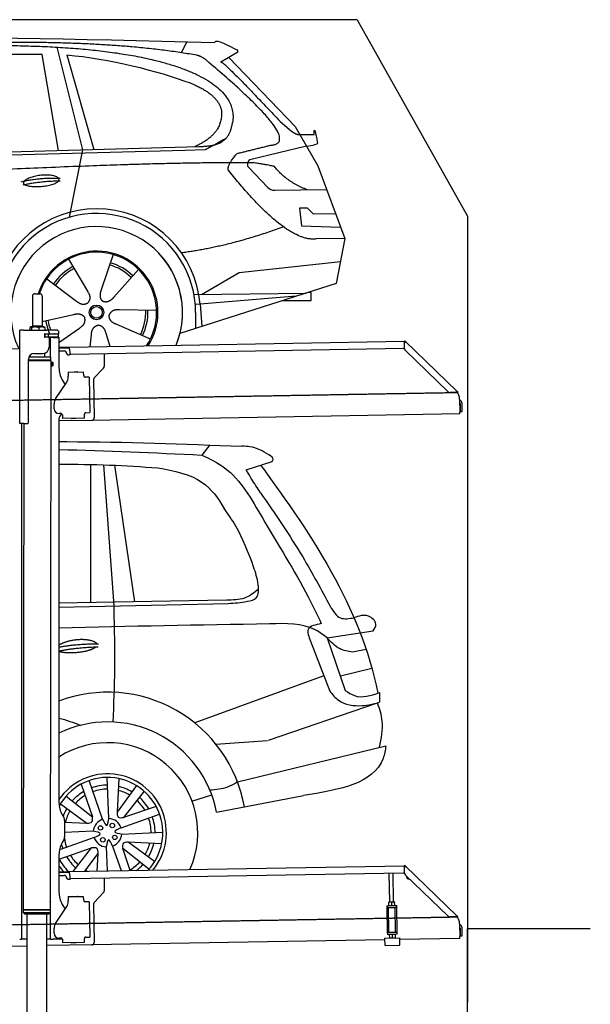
# Model space of a CAD drawing. Header units: millimetres. Extents: x 1067 to 6773, y 5791 to 11816.
# Tile 5 of 5: x 4448 to 6773, y 7808 to 11816. Entities that reach past the tile are written whole.
import ezdxf

# ---------------------------------------------------------------- set-up
doc = ezdxf.new("R2010")
doc.units = ezdxf.units.MM
doc.linetypes.add('GEN3', pattern=[6.25, 5, -1.25])
doc.layers.get('0').update_dxf_attribs({"lineweight": 25})
doc.layers.add('3', color=6, linetype='GEN3', lineweight=25)
doc.layers.add('AM_0', color=7, linetype='Continuous', lineweight=25)
doc.layers.add('Car', color=10, linetype='Continuous')

msp = doc.modelspace()

# ---------------------------------------------------------------- linework, layer by layer
for p, q in [((5822.8, 11815.9), (2672.8, 11815.9)), ((6272.8, 11015.9), (6272.8, 7815.9)), ((4499.6, 10690), (4499.6, 10570)), ((4509.6, 10700), (4529.6, 10700)), ((4539.6, 10690), (4539.6, 10570)), ((4447.6, 10172.5), (4447.6, 10552.5)), ((4463.6, 10552.5), (4447.6, 10552.5)), ((4447.6, 10172.5), (4447.6, 10552.5)), ((4463.6, 10552.5), (4557.6, 10552.5)), ((4489.6, 10562.5), (4489.6, 10552.5)), ((4492.1, 10565), (4491.6, 10564.7)), ((4492.5, 10565), (4492.1, 10565)), ((4510.3, 10565), (4492.5, 10565)), ((4495.4, 10562.5), (4495.4, 10552.5)), ((4499.6, 10570), (4539.6, 10570)), ((4501.6, 10565), (4501.6, 10570)), ((4537.4, 10565), (4510.3, 10565)), ((4525.3, 10562.5), (4525.3, 10552.5)), ((4547.1, 10565), (4537.4, 10565)), ((4537.6, 10565), (4537.6, 10570)), ((4547.1, 10565), (4547.5, 10564.7)), ((4549.5, 10562.5), (4549.5, 10552.5)), ((4597.6, 10552.5), (4557.6, 10552.5)), ((4567.6, 10542.5), (4567.6, 10539.5)), ((4607.6, 10539.5), (4607.6, 10542.5)), ((4548.7, 10524), (4548.6, 10524)), ((4550.6, 10536), (4548.7, 10536)), ((4550.6, 10524), (4548.7, 10524)), ((4549.6, 10526.6), (4549.6, 10533.8)), ((4550.6, 10536), (4551.6, 10536)), ((4550.6, 10536), (4550.6, 10524)), ((4551.6, 10524), (4550.6, 10524)), ((4564.6, 10536), (4551.6, 10536)), ((4552.2, 10524), (4551.6, 10524)), ((4552.2, 10536.5), (4564.6, 10536.5)), ((4564.6, 10524), (4552.2, 10524)), ((4564.6, 10536), (4565.6, 10536)), ((4565.6, 10524), (4564.6, 10524)), ((4567.7, 10536), (4565.6, 10536)), ((4565.6, 10524), (4565.6, 10536)), ((4565.6, 10524), (4567.7, 10524)), ((4567.6, 10521), (4567.6, 10482.5)), ((4603.4, 10536), (4567.7, 10536)), ((4603.4, 10524), (4567.7, 10524)), ((4572.6, 10443.9), (4572.6, 10522.5)), ((4584.6, 10522.5), (4572.6, 10522.5)), ((4584.6, 10522.5), (4606.6, 10522.5)), ((4592.2, 10536.5), (4604.6, 10536.5)), ((4603.4, 10536), (4605.6, 10536)), ((4605.6, 10524), (4603.4, 10524)), ((4605.6, 10524), (4605.6, 10536)), ((4607.6, 10521.5), (4607.6, 10399.5)), ((4651, 10483), (6015.8, 10506.8)), ((6017, 10508.5), (6015.6, 10507.1)), ((6017.4, 10505.4), (6015.6, 10507.1)), ((6016, 10500), (6015.8, 10506.8)), ((6017, 10508.5), (6018.8, 10506.8)), ((6018.9, 10503.9), (6017.4, 10505.4)), ((6018.8, 10506.8), (6020.3, 10505.3)), ((6018.9, 10503.9), (6019.2, 10504.3)), ((6019.2, 10504.3), (6020.3, 10505.3)), ((6020.3, 10505.3), (6229.5, 10303.3)), ((4447.6, 10475.5), (4396.2, 10474.6)), ((4607.6, 10482.3), (4641, 10482.8)), ((4641.1, 10478.8), (4607.6, 10478.3)), ((4607.6, 10467.2), (4628.8, 10467.6)), ((4641, 10482.8), (4651, 10483)), ((4651.1, 10479), (4641.1, 10478.8)), ((4651.2, 10475), (4651, 10483)), ((4651.2, 10475), (4651.5, 10458)), ((6011.4, 10476.8), (4656.6, 10453.1)), ((6016.1, 10475.9), (6015.7, 10498.4)), ((6193, 10301), (6019.2, 10468.9)), ((4483.6, 10175.5), (4483.6, 10432.5)), ((4483.6, 10175.5), (4483.6, 10432.5)), ((4483.6, 10430.8), (4574.5, 10430.6)), ((4483.6, 10429), (4571.5, 10428.9)), ((4571.5, 10428.9), (4483.6, 10429)), ((4574.5, 10427.2), (4483.6, 10427.3)), ((4486.4, 10444), (4574.6, 10443.9)), ((4489.6, 10444), (4489.6, 10448.7)), ((4508.6, 10457.5), (4542.6, 10457.5)), ((4549.6, 10443.9), (4549.6, 10458.5)), ((4571.5, 10428.9), (4574.5, 10430.6)), ((4571.5, 10428.9), (4574.5, 10427.2)), ((4572.6, 10428.3), (4572.6, 10429.5)), ((4574.5, 10430.6), (4574.6, 10443.9)), ((4574.5, 10427.2), (4574.5, 10421.4)), ((4639, 10457.8), (4639, 10456.8)), ((4644.1, 10451.9), (4649.1, 10452)), ((4791.5, 10455.5), (4792.4, 10404.6)), ((4574.5, 10406.4), (4571.8, 8191.9)), ((4574.5, 10421.4), (4581.5, 10421.4)), ((4574.5, 10406.4), (4581.5, 10406.4)), ((4581.5, 10406.4), (4581.5, 10421.4)), ((4582.5, 10420.4), (4581.5, 10421.4)), ((4582.5, 10407.4), (4581.5, 10406.4)), ((4582.5, 10420.4), (4582.5, 10407.4)), ((4645.3, 10380.9), (4708.3, 10382)), ((4669.8, 10381.8), (4683.8, 10382.1)), ((4708.6, 10366), (4708.3, 10382)), ((4789.6, 10397.5), (4751.2, 10357.7)), ((4621, 10349.5), (4632.4, 10329.7)), ((4645.3, 10380.9), (4645.6, 10364.9)), ((4645.7, 10360.7), (4645.6, 10364.9)), ((4708.6, 10366), (4708.6, 10365)), ((4713.7, 10360.1), (4714.7, 10360.1)), ((4730.7, 10360.4), (4714.7, 10360.1)), ((4730.7, 10360.4), (4733.2, 10216.4)), ((4748.4, 10350.5), (4751.1, 10194.7)), ((4593.6, 10272.1), (4639.7, 10340.5)), ((6228.5, 10302.3), (6228.1, 10301.9)), ((6229.6, 10300.4), (6228.1, 10301.9)), ((6229.5, 10303.3), (6228.5, 10302.3)), ((6229.5, 10303.3), (6231, 10301.9)), ((6231, 10301.9), (6232.8, 10300.1)), ((4732.3, 10295.4), (4732.6, 10281.4)), ((6222.7, 10298.5), (6200.2, 10298.1)), ((6231.4, 10298.7), (6229.6, 10300.4)), ((6231.4, 10298.7), (6232.8, 10300.1)), ((6240, 10270), (6240.9, 10218.7)), ((4587.9, 10231.9), (4587.6, 10251.9)), ((6242.3, 10253.2), (6242.9, 10220.8)), ((6250.9, 10221), (6250.3, 10253.3)), ((4607.6, 10189.5), (4607.6, 8629.1)), ((4741.3, 10184.5), (4607.6, 10182.2)), ((4616.3, 10212.4), (4608.3, 10212.2)), ((4621.4, 10207.5), (4621.6, 10192.5)), ((4711.6, 10194), (4621.6, 10192.5)), ((4673.6, 10192.9), (4659.6, 10192.6)), ((4711.3, 10211), (4711.3, 10210)), ((4711.6, 10194), (4711.3, 10210)), ((4717.2, 10216.1), (4716.2, 10216.1)), ((4717.2, 10216.1), (4733.2, 10216.4)), ((6241, 10210.7), (4741.3, 10184.5)), ((6241, 10210.7), (6240.9, 10218.7)), ((6242.9, 10220.8), (6250.9, 10221)), ((4463.6, 10172.5), (4447.6, 10172.5)), ((4463.6, 10172.5), (4447.6, 10172.5)), ((4455.6, 10169.5), (4455.6, 10172.5)), ((4455.6, 10169.5), (4455.6, 10172.5)), ((4455.6, 10169.5), (4455.6, 8072.5)), ((4464.1, 10172.5), (4461.8, 8192.1)), ((4463.6, 10172.5), (4480.6, 10172.5)), ((4463.6, 10172.5), (4480.6, 10172.5)), ((4572.6, 8072.5), (4572.6, 8697)), ((4621, 8579.1), (4627.2, 8568.3)), ((4630.6, 8555.8), (4630.6, 8489.2)), ((4627.2, 8476.7), (4621, 8465.8)), ((4607.6, 8415.8), (4607.6, 8264.5)), ((4607.6, 8347.3), (4641, 8347.8)), ((4641.1, 8343.8), (4607.6, 8343.3)), ((4641, 8347.8), (4651, 8348)), ((4651.1, 8344), (4641.1, 8343.8)), ((4651, 8348), (6015.8, 8371.8)), ((4651.2, 8340), (4651, 8348)), ((4651.2, 8340), (4651.5, 8323)), ((6011.4, 8341.8), (4656.6, 8318.1)), ((5955.4, 8224.1), (5953.4, 8340.7)), ((5971.4, 8224.3), (5969.4, 8341)), ((6017, 8373.5), (6015.6, 8372.1)), ((6017.4, 8370.4), (6015.6, 8372.1)), ((6016.1, 8340.9), (6015.7, 8363.4)), ((6016, 8365), (6015.8, 8371.8)), ((6017, 8373.5), (6018.8, 8371.8)), ((6018.9, 8368.9), (6017.4, 8370.4)), ((6018.8, 8371.8), (6020.3, 8370.3)), ((6018.9, 8368.9), (6019.2, 8369.3)), ((6019.2, 8369.3), (6020.3, 8370.3)), ((6020.3, 8370.3), (6229.5, 8168.3)), ((4607.6, 8332.2), (4628.8, 8332.6)), ((4639, 8322.8), (4639, 8321.8)), ((4644.1, 8316.9), (4649.1, 8317)), ((4791.5, 8320.5), (4792.4, 8269.6)), ((6193, 8166), (6019.2, 8333.9)), ((4789.6, 8262.5), (4751.2, 8222.7)), ((4645.3, 8245.9), (4708.3, 8247)), ((4645.3, 8245.9), (4645.6, 8229.9)), ((4645.7, 8225.7), (4645.6, 8229.9)), ((4669.8, 8246.8), (4683.8, 8247.1)), ((4708.6, 8231), (4708.3, 8247)), ((4708.6, 8231), (4708.6, 8230)), ((4713.7, 8225.1), (4714.7, 8225.1)), ((4730.7, 8225.4), (4714.7, 8225.1)), ((4730.7, 8225.4), (4733.2, 8081.4)), ((5952.2, 8224), (5951.4, 8223.6)), ((5951.6, 8210.7), (5951.4, 8222.5)), ((5974.7, 8224.4), (5952.2, 8224)), ((5963.6, 8210.9), (5963.4, 8222.7)), ((5974.7, 8224.4), (5975.4, 8224)), ((5975.6, 8211.1), (5975.4, 8222.9)), ((4571.8, 8191.9), (4461.8, 8192.1)), ((4461.8, 8192.1), (4571.8, 8191.9)), ((4461.8, 8192.1), (4461.8, 8181.1)), ((4461.8, 8181.1), (4571.8, 8180.9)), ((4468.8, 8174.1), (4461.8, 8181.1)), ((4564.8, 8173.9), (4571.8, 8180.9)), ((4571.8, 8191.9), (4571.8, 8180.9)), ((4593.6, 8137.1), (4639.7, 8205.5)), ((4621, 8214.5), (4632.4, 8194.7)), ((4748.4, 8215.5), (4751.1, 8059.7)), ((5943.7, 8209), (5948.7, 8209.1)), ((5943.7, 8209), (5943.8, 8201.1)), ((5948.8, 8201.1), (5943.8, 8201.1)), ((5943.8, 8201.1), (5943.9, 8193.1)), ((5943.9, 8193.1), (5945.4, 8108.1)), ((5948.7, 8209.1), (5978.7, 8209.7)), ((5948.8, 8201.1), (5978.8, 8201.7)), ((5952.1, 8101.2), (5950.4, 8201.2)), ((5952.4, 8209.2), (5951.7, 8209.6)), ((5974.9, 8209.6), (5975.7, 8210)), ((5979, 8101.6), (5977.3, 8201.6)), ((5978.7, 8209.7), (5983.7, 8209.7)), ((5983.8, 8201.7), (5978.8, 8201.7)), ((5983.8, 8201.7), (5983.7, 8209.7)), ((5983.9, 8193.7), (5983.8, 8201.7)), ((5985.4, 8108.8), (5983.9, 8193.7)), ((4564.8, 8173.9), (4468.8, 8174.1)), ((4477.2, 8174), (4474.2, 6054)), ((4557.2, 8173.9), (4554.2, 6054)), ((4732.3, 8160.4), (4732.6, 8146.4)), ((6222.7, 8163.5), (6200.2, 8163.1)), ((6228.5, 8167.3), (6228.1, 8166.9)), ((6229.6, 8165.4), (6228.1, 8166.9)), ((6229.5, 8168.3), (6228.5, 8167.3)), ((6229.5, 8168.3), (6231, 8166.9)), ((6231.4, 8163.7), (6229.6, 8165.4)), ((6231, 8166.9), (6232.8, 8165.1)), ((6231.4, 8163.7), (6232.8, 8165.1)), ((4455.6, 8097.5), (4455.6, 8072.5)), ((4587.9, 8096.9), (4587.6, 8116.9)), ((5945.4, 8108.1), (5945.6, 8100.1)), ((5945.6, 8100.1), (5950.6, 8100.2)), ((5945.6, 8100.1), (5945.7, 8092.1)), ((5950.6, 8100.2), (5980.6, 8100.7)), ((5952.1, 8101.2), (5979, 8101.6)), ((5957.6, 8100.3), (5957.6, 8101.3)), ((5973.6, 8100.6), (5973.6, 8101.6)), ((5980.6, 8100.7), (5985.6, 8100.8)), ((5985.6, 8100.8), (5985.4, 8108.8)), ((5985.7, 8092.8), (5985.6, 8100.8)), ((6240, 8135), (6240.9, 8083.7)), ((6242.3, 8118.2), (6242.9, 8085.8)), ((6250.9, 8086), (6250.3, 8118.3)), ((6272.8, 5915.9), (6272.8, 8115.9)), ((6272.8, 8115.9), (6772.8, 8115.9)), ((4447.6, 8072.5), (4455.6, 8072.5)), ((4463.6, 8072.5), (4455.6, 8072.5)), ((4476.6, 8072.5), (4463.6, 8072.5)), ((4572.6, 8072.5), (4556.6, 8072.5)), ((4572.6, 8072.5), (4584.6, 8072.5)), ((4621.4, 8072.5), (4584.6, 8072.5)), ((4616.3, 8077.4), (4608.3, 8077.2)), ((4621.4, 8072.5), (4621.6, 8057.5)), ((4711.6, 8059), (4621.6, 8057.5)), ((4673.6, 8057.9), (4659.6, 8057.6)), ((4711.3, 8076), (4711.3, 8075)), ((4711.6, 8059), (4711.3, 8075)), ((4717.2, 8081.1), (4716.2, 8081.1)), ((4717.2, 8081.1), (4733.2, 8081.4)), ((5936.1, 8070.4), (4741.3, 8049.5)), ((5936, 8077.1), (5996, 8078.1)), ((5936.5, 8047.1), (5936, 8077.1)), ((5950.7, 8092.2), (5945.7, 8092.1)), ((5950.7, 8092.2), (5980.7, 8092.7)), ((5954.5, 8092.2), (5953.7, 8091.8)), ((5953.7, 8090.7), (5953.9, 8078.9)), ((5954.7, 8077.4), (5954, 8077.8)), ((5965.7, 8090.9), (5965.9, 8079.1)), ((5977, 8092.6), (5977.7, 8092.2)), ((5977.2, 8077.8), (5978, 8078.3)), ((5977.7, 8091.1), (5977.9, 8079.3)), ((5985.7, 8092.8), (5980.7, 8092.7)), ((5996.5, 8048.1), (5996, 8078.1)), ((6241, 8075.7), (5996.1, 8071.4)), ((6241, 8075.7), (6240.9, 8083.7)), ((6242.9, 8085.8), (6250.9, 8086)), ((4476.5, 8044.9), (4146.4, 8039.2)), ((4741.3, 8049.5), (4556.6, 8046.3)), ((5936.5, 8047.1), (5996.5, 8048.1))]:
    msp.add_line(p, q)
for centre, radius, start, end in [((4509.6, 10690), 10, 90, 180), ((4529.6, 10690), 10, 0, 90), ((4557.6, 10542.5), 10, 0, 90), ((4597.6, 10542.5), 10, 0, 90), ((4549.6, 10536.5), 1, 48.5904, 221.4096), ((4549.6, 10524), 1, 138.5904, 311.4096), ((4546.6, 10533.8), 3, 0, 41.4096), ((4546.6, 10526.6), 3, 318.5904, 0), ((4552.2, 10539.5), 3, 228.5904, 270), ((4552.2, 10521), 3, 90, 131.4096), ((4564.6, 10539.5), 3, 270, 0), ((4564.6, 10521), 3, 0, 90), ((4589.6, 10536.5), 1, 48.5904, 210), ((4589.6, 10524), 1, 180, 311.4096), ((4592.2, 10539.5), 3, 228.5904, 270), ((4592.2, 10521), 3, 90, 131.4096), ((4604.6, 10539.5), 3, 270, 0), ((4604.6, 10521), 3, 22.0009, 90), ((4606.6, 10521.5), 1, 0, 90), ((6020.7, 10498.5), 5, 129.2435, 181), ((4542.6, 10482.5), 25, 270, 0), ((4629, 10457.6), 10, 1, 91), ((6011.3, 10481.8), 5, 271, 342.4709), ((6026.1, 10476.1), 10, 181, 226), ((4508.6, 10432.5), 25, 90, 180), ((4644, 10456.9), 5, 181, 271), ((4649, 10457), 5, 271, 327.7633), ((4656.5, 10458.1), 5, 181, 271), ((4707.6, 10399.5), 100, 180, 210), ((4669.8, 10380.8), 1, 91, 151), ((4683.8, 10381.1), 1, 31, 91), ((4782.4, 10404.4), 10, 316, 1), ((4610.7, 10360), 35, 326, 1), ((4713.6, 10365.1), 5, 181, 271), ((4758.4, 10350.7), 10, 136, 181), ((6190, 10269.1), 50, 1, 41.0686), ((4622.6, 10252.5), 35, 146, 181), ((4731.3, 10295.4), 1, 1, 61), ((4731.6, 10281.4), 1, 301, 1), ((6200, 10308.1), 10, 226, 271), ((6222.6, 10303.5), 5, 271, 322.7565), ((6234.3, 10253), 16, 1, 68.9757), ((4607.9, 10232.2), 20, 181, 271), ((6234.3, 10253), 8, 1, 42.4096), ((4632.6, 10189.5), 25, 120.6872, 180), ((4616.4, 10207.4), 5, 12.537, 91), ((4659.6, 10193.6), 1, 211, 271), ((4673.6, 10193.9), 1, 271, 331), ((4716.3, 10211.1), 5, 91, 181), ((4741.1, 10194.5), 10, 271, 1), ((4480.6, 10175.5), 3, 270, 0), ((4480.6, 10175.5), 3, 270, 0), ((4571.6, 8673.5), 2, 60, 61.1039), ((4571.6, 8651.5), 2, 297.616, 300), ((4707.6, 8629.1), 100, 180, 210), ((4605.6, 8555.8), 25, 0, 30), ((4707.6, 8415.8), 100, 150, 180), ((4605.6, 8489.2), 25, 330, 0), ((6011.3, 8346.8), 5, 271, 342.4709), ((6020.7, 8363.5), 5, 129.2435, 181), ((6026.1, 8341.1), 10, 181, 226), ((4629, 8322.6), 10, 1, 91), ((4644, 8321.9), 5, 181, 271), ((4649, 8322), 5, 271, 327.7633), ((4656.5, 8323.1), 5, 181, 271), ((6035.1, 8329.7), 12.5, 175.968, 276.032), ((4707.6, 8264.5), 100, 180, 210), ((4782.4, 8269.4), 10, 316, 1), ((4571.6, 8223.5), 2, 60, 82.1586), ((4610.7, 8225), 35, 326, 1), ((4669.8, 8245.8), 1, 91, 151), ((4683.8, 8246.1), 1, 31, 91), ((4713.6, 8230.1), 5, 181, 271), ((4758.4, 8215.7), 10, 136, 181), ((4571.6, 8201.5), 2, 276.6849, 300), ((4622.6, 8117.5), 35, 146, 181), ((4731.3, 8160.4), 1, 1, 61), ((4731.6, 8146.4), 1, 301, 1), ((6200, 8173.1), 10, 226, 271), ((6222.6, 8168.5), 5, 271, 322.7565), ((6190, 8134.1), 50, 1, 41.0686), ((4607.9, 8097.2), 20, 181, 271), ((6234.3, 8118), 16, 1, 68.9757), ((6234.3, 8118), 8, 1, 42.4096), ((4616.4, 8072.4), 5, 12.537, 91), ((4659.6, 8058.6), 1, 211, 271), ((4673.6, 8058.9), 1, 271, 331), ((4716.3, 8076.1), 5, 91, 181), ((4741.1, 8059.5), 10, 271, 1)]:
    msp.add_arc(centre, radius, start, end)
for points, weights in [([(4492.5, 10565), (4491.2, 10565), (4489.6, 10562.5)], [1, 1.0379548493, 1]), ([(4495.4, 10562.5), (4493.9, 10565), (4492.5, 10565)], [1, 1.0379548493, 1]), ([(4510.3, 10565), (4503.4, 10565), (4495.4, 10562.5)], [1, 1.0379548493, 1]), ([(4525.3, 10562.5), (4517.3, 10565), (4510.3, 10565)], [1, 1.0379548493, 1]), ([(4537.4, 10565), (4531.8, 10565), (4525.3, 10562.5)], [1, 1.0379548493, 1]), ([(4549.5, 10562.5), (4543, 10565), (4537.4, 10565)], [1, 1.0379548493, 1]), ([(4547.5, 10564.7), (4548.4, 10564.2), (4549.5, 10562.5)], [1.01682908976, 1.02536255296, 1]), ([(5963.4, 8222.7), (5957.4, 8224.6), (5951.4, 8222.5)], [1, 1.15470053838, 1]), ([(5951.4, 8222.5), (5951.4, 8223.6), (5951.4, 8223.6)], [1, 1.07735026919, 1.07735026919]), ([(5975.4, 8222.9), (5969.4, 8224.8), (5963.4, 8222.7)], [1, 1.15470053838, 1]), ([(5975.4, 8224), (5975.4, 8224), (5975.4, 8222.9)], [1.07735026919, 1.07735026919, 1]), ([(5951.6, 8210.7), (5957.7, 8208.8), (5963.6, 8210.9)], [1, 1.15470053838, 1]), ([(5951.7, 8209.6), (5951.7, 8209.6), (5951.6, 8210.7)], [1.07735026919, 1.07735026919, 1]), ([(5963.6, 8210.9), (5969.7, 8209), (5975.6, 8211.1)], [1, 1.15470053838, 1]), ([(5975.6, 8211.1), (5975.7, 8210), (5975.7, 8210)], [1, 1.07735026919, 1.07735026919]), ([(5965.7, 8090.9), (5959.7, 8092.8), (5953.7, 8090.7)], [1, 1.15470053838, 1]), ([(5953.7, 8090.7), (5953.7, 8091.8), (5953.7, 8091.8)], [1, 1.07735026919, 1.07735026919]), ([(5953.9, 8078.9), (5960, 8077), (5965.9, 8079.1)], [1, 1.15470053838, 1]), ([(5954, 8077.8), (5954, 8077.8), (5953.9, 8078.9)], [1.07735026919, 1.07735026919, 1]), ([(5977.7, 8091.1), (5971.7, 8093), (5965.7, 8090.9)], [1, 1.15470053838, 1]), ([(5965.9, 8079.1), (5972, 8077.2), (5977.9, 8079.3)], [1, 1.15470053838, 1]), ([(5977.7, 8092.2), (5977.7, 8092.2), (5977.7, 8091.1)], [1.07735026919, 1.07735026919, 1]), ([(5977.9, 8079.3), (5978, 8078.3), (5978, 8078.3)], [1, 1.07735026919, 1.07735026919])]:
    msp.add_rational_spline(points, weights, degree=2)
for points, knots in [([(6017.3, 10502.1), (6017.1, 10502.2), (6017, 10502.2), (6016.5, 10502.5), (6016.3, 10502.6), (6016.1, 10502.7), (6016, 10502.7), (6015.9, 10502.8), (6015.9, 10502.8), (6015.9, 10502.8)], [0.5739587, 0.5739587, 0.5739587, 0.5739587, 0.6092825, 0.6092825, 0.6845767, 0.6845767, 0.7347196, 0.7347196, 0.7882871, 0.7882871, 0.7882871, 0.7882871]), ([(6018.4, 10503.1), (6018.3, 10503), (6018.1, 10502.9), (6017.8, 10502.6), (6017.7, 10502.5), (6017.6, 10502.4)], [0, 0, 0, 0, 0.0561983, 0.0561983, 0.1123863, 0.1123863, 0.1123863, 0.1123863]), ([(6020.3, 10505.3), (6020.3, 10505.3), (6020.3, 10505.2), (6020.4, 10505), (6020.3, 10504.8), (6019.9, 10504.4), (6019.7, 10504.2), (6019.3, 10503.8), (6019.1, 10503.6), (6018.8, 10503.4), (6018.6, 10503.2), (6018.4, 10503.1)], [0, 0, 0, 0, 0.0783959, 0.0783959, 0.2325433, 0.2325433, 0.3832567, 0.3832567, 0.4558696, 0.4558696, 0.5284931, 0.5284931, 0.5284931, 0.5284931]), ([(6019, 10503.5), (6019, 10503.6), (6019, 10503.7), (6019, 10503.8), (6019, 10503.8), (6018.9, 10503.8), (6018.9, 10503.9), (6018.9, 10503.9)], [0.170101, 0.170101, 0.170101, 0.170101, 0.2190838, 0.2190838, 0.2443424, 0.2443424, 0.2702641, 0.2702641, 0.2702641, 0.2702641]), ([(4574.5, 10421.4), (4574.5, 10421.4), (4574.5, 10421.2), (4574.4, 10420.4), (4574.3, 10419.9), (4574.2, 10418.5), (4574.1, 10417.7), (4574, 10415.8), (4574, 10414.8), (4574, 10413.9)], [3.394726, 3.394726, 3.394726, 3.394726, 3.677618, 3.677618, 3.96051, 3.96051, 4.243406, 4.243406, 4.526301, 4.526301, 4.526301, 4.526301]), ([(4574, 10413.9), (4574, 10413), (4574, 10411.9), (4574.1, 10410.1), (4574.2, 10409.3), (4574.3, 10407.9), (4574.4, 10407.3), (4574.5, 10406.6), (4574.5, 10406.4), (4574.5, 10406.4)], [0, 0, 0, 0, 0.282896, 0.282896, 0.565791, 0.565791, 0.848683, 0.848683, 1.131575, 1.131575, 1.131575, 1.131575]), ([(6227.3, 10301.4), (6227.4, 10301.6), (6227.6, 10301.8), (6228, 10302.3), (6228.2, 10302.6), (6228.7, 10303.1), (6228.9, 10303.3), (6229.2, 10303.4), (6229.2, 10303.4), (6229.4, 10303.4), (6229.4, 10303.4), (6229.5, 10303.3)], [0, 0, 0, 0, 0.0765895, 0.0765895, 0.2269961, 0.2269961, 0.3763352, 0.3763352, 0.4507859, 0.4507859, 0.5253306, 0.5253306, 0.5253306, 0.5253306]), ([(6228.1, 10301.9), (6228, 10301.9), (6228, 10302), (6227.9, 10302), (6227.8, 10302), (6227.7, 10302)], [0, 0, 0, 0, 0.0395192, 0.0395192, 0.1013995, 0.1013995, 0.1013995, 0.1013995]), ([(6226.6, 10300.5), (6226.7, 10300.7), (6226.8, 10300.8), (6227.1, 10301.1), (6227.2, 10301.2), (6227.3, 10301.4)], [0, 0, 0, 0, 0.0559258, 0.0559258, 0.1118618, 0.1118618, 0.1118618, 0.1118618]), ([(6017.3, 8367.1), (6017.1, 8367.2), (6017, 8367.2), (6016.5, 8367.5), (6016.3, 8367.6), (6016.1, 8367.7), (6016, 8367.7), (6015.9, 8367.8), (6015.9, 8367.8), (6015.9, 8367.8)], [0.5739587, 0.5739587, 0.5739587, 0.5739587, 0.6092825, 0.6092825, 0.6845767, 0.6845767, 0.7347196, 0.7347196, 0.7882871, 0.7882871, 0.7882871, 0.7882871]), ([(6018.4, 8368.1), (6018.3, 8368), (6018.1, 8367.9), (6017.8, 8367.6), (6017.7, 8367.5), (6017.6, 8367.4)], [0, 0, 0, 0, 0.0561983, 0.0561983, 0.1123863, 0.1123863, 0.1123863, 0.1123863]), ([(6020.3, 8370.3), (6020.3, 8370.3), (6020.3, 8370.2), (6020.4, 8370), (6020.3, 8369.8), (6019.9, 8369.4), (6019.7, 8369.2), (6019.3, 8368.8), (6019.1, 8368.6), (6018.8, 8368.4), (6018.6, 8368.2), (6018.4, 8368.1)], [0, 0, 0, 0, 0.0783959, 0.0783959, 0.2325433, 0.2325433, 0.3832567, 0.3832567, 0.4558696, 0.4558696, 0.5284931, 0.5284931, 0.5284931, 0.5284931]), ([(6019, 8368.5), (6019, 8368.6), (6019, 8368.7), (6019, 8368.8), (6019, 8368.8), (6018.9, 8368.8), (6018.9, 8368.9), (6018.9, 8368.9)], [0.170101, 0.170101, 0.170101, 0.170101, 0.2190838, 0.2190838, 0.2443424, 0.2443424, 0.2702641, 0.2702641, 0.2702641, 0.2702641]), ([(6226.6, 8165.5), (6226.7, 8165.7), (6226.8, 8165.8), (6227.1, 8166.1), (6227.2, 8166.2), (6227.3, 8166.4)], [0, 0, 0, 0, 0.0559258, 0.0559258, 0.1118618, 0.1118618, 0.1118618, 0.1118618]), ([(6227.3, 8166.4), (6227.4, 8166.6), (6227.6, 8166.8), (6228, 8167.3), (6228.2, 8167.6), (6228.7, 8168.1), (6228.9, 8168.3), (6229.2, 8168.4), (6229.2, 8168.4), (6229.4, 8168.4), (6229.4, 8168.4), (6229.5, 8168.3)], [0, 0, 0, 0, 0.0765895, 0.0765895, 0.2269961, 0.2269961, 0.3763352, 0.3763352, 0.4507859, 0.4507859, 0.5253306, 0.5253306, 0.5253306, 0.5253306]), ([(6228.1, 8166.9), (6228, 8166.9), (6228, 8167), (6227.9, 8167), (6227.8, 8167), (6227.7, 8167)], [0, 0, 0, 0, 0.0395192, 0.0395192, 0.1013995, 0.1013995, 0.1013995, 0.1013995])]:
    msp.add_open_spline(points, degree=3, knots=knots)
for points in [[(4621.4, 10207.5), (4621.3, 10207.8), (4621.3, 10208.1), (4621.2, 10208.4)], [(4621.4, 8072.5), (4621.3, 8072.8), (4621.3, 8073.1), (4621.2, 8073.4)]]:
    msp.add_open_spline(points, degree=3)
at = {"layer": '3'}
for p, q in [((1175.3, 10210.3), (6230.5, 10298.5)), ((1175.3, 8075.3), (6230.4, 8163.5))]:
    msp.add_line(p, q, dxfattribs=at)
at = {"layer": 'AM_0'}
msp.add_line((5822.8, 11815.9), (6272.8, 11015.9), dxfattribs=at)
at = {"layer": 'Car'}
for p, q in [((5106.6, 11681.4), (5128.2, 11726.4)), ((4539.7, 11674.8), (3838, 11672.4)), ((4606.1, 11284), (4539.7, 11674.8)), ((4598.9, 11704.1), (4703.3, 11286.6)), ((4639.4, 11672.3), (4749.3, 11287.9)), ((5336.6, 11683.7), (5267.2, 11643.4)), ((5300.2, 11662.5), (5569.5, 11381.2)), ((5508.8, 11401.3), (5555.1, 11362.2)), ((5569.5, 11381.2), (5662.9, 11220.7)), ((5583.8, 11348.3), (5648.1, 11348.5)), ((5616.2, 11301), (5643.8, 11305.5)), ((2479.9, 11217.4), (5122.3, 11284.5)), ((2526.6, 11227.5), (5177.6, 11299.5)), ((4703.3, 11286.6), (4649.7, 11011.4)), ((5122.3, 11284.5), (5205.2, 11287.4)), ((5616.2, 11301), (5390.7, 11247.1)), ((5380.9, 11213.8), (5457.4, 11133.9)), ((5662.9, 11220.7), (5772.4, 10924.9)), ((5486.8, 11121.6), (5698.5, 11124.5)), ((5620.6, 11049.1), (5587.9, 11048.5)), ((5587.9, 11048.5), (5596, 10977.1)), ((5644.8, 11023.7), (5620.6, 11049.1)), ((5735.3, 11025.2), (5644.8, 11023.7)), ((5596, 10977.1), (5755.2, 10971.4)), ((5772.4, 10924.9), (5655.6, 10923.3)), ((5772.4, 10924.9), (5737.7, 10742.3)), ((4646.6, 10841), (4723.5, 10710.6)), ((4828.5, 10859.6), (4779.5, 10716.3)), ((5341.9, 10786.8), (5754.6, 10831.2)), ((4931.6, 10799.6), (4831.4, 10686.2)), ((5188.1, 10697.2), (5341.9, 10786.8)), ((4557.7, 10761.5), (4678.8, 10670.6)), ((5737.7, 10742.3), (5100.5, 10538.4)), ((5157.8, 10696.8), (5615.2, 10703.1)), ((5634.9, 10705.1), (5621.5, 10705.1)), ((5634.9, 10672.4), (5634.9, 10705.1)), ((5573.5, 10689.8), (5182.4, 10657.9)), ((5519.1, 10672.4), (5634.9, 10672.4)), ((5005.5, 10632.4), (4854.1, 10634.7)), ((5182.4, 10657.9), (5163.1, 10656.4)), ((5164.5, 10623.9), (5164.5, 10558.9)), ((5182.4, 10657.9), (5189.8, 10566.9)), ((4539.6, 10587.3), (4667, 10615.6)), ((4607.6, 10501.9), (4691.2, 10560.7)), ((4980.3, 10515.8), (4841.4, 10576.1)), ((4735.2, 10484.5), (4739.8, 10532.5)), ((4815.8, 10485.9), (4799.5, 10538.6)), ((5222.9, 10084.6), (5190.1, 10043.4)), ((4737.3, 9442.7), (4737.2, 10005.2)), ((4789, 10003.8), (4830.7, 9429.6)), ((4916.2, 9446), (4835.4, 10002)), ((5370.4, 9983.2), (5476.1, 10017.7)), ((5290.9, 9453), (4607.6, 9440.3)), ((4607.6, 9424.8), (5297.6, 9439.7)), ((5700.6, 9299.2), (5888.3, 9327.5)), ((5632.8, 9285.3), (5711.3, 9082.5)), ((5700.6, 9299.2), (5774.5, 9085.6)), ((5687.1, 9144.9), (5161.5, 8952.8)), ((5754.3, 9144.1), (5882.4, 9176.3)), ((5913.3, 9076.3), (5913.8, 9037)), ((5462.1, 8882.5), (5905.5, 9034.9)), ((5247.5, 8866.5), (5457.6, 8880.9)), ((5335.2, 8712.6), (5939.5, 8860.3)), ((4698.6, 8704.1), (4743.7, 8571.3)), ((4785.5, 8561.1), (4730.8, 8718.4)), ((4811.3, 8564.4), (4803.8, 8731.2)), ((4851.2, 8726.6), (4844.4, 8590.4)), ((4923.3, 8698.1), (4844.4, 8590.4)), ((4954.7, 8674.9), (4870.8, 8568.3)), ((5149.7, 8635.1), (5230.5, 8660.4)), ((4614, 8623.8), (4721.6, 8544.9)), ((4637.1, 8655.2), (4743.7, 8571.3)), ((5250, 8589.3), (5603.6, 8657.3)), ((4860.6, 8526.5), (5017.9, 8581.2)), ((5003.6, 8613.4), (4870.8, 8568.3)), ((4630.6, 8549.5), (4721.6, 8544.9)), ((4747.6, 8511.8), (4630.6, 8506.5)), ((4863.9, 8500.7), (5030.7, 8508.2)), ((4751, 8486), (4613.6, 8438.3)), ((5026.1, 8460.8), (4889.9, 8467.6)), ((4997.6, 8388.7), (4889.9, 8467.6)), ((4608, 8399.1), (4740.7, 8444.2)), ((4665.2, 8348.3), (4740.7, 8444.2)), ((4713.6, 8349.1), (4767.1, 8422.1)), ((4763.5, 8350), (4767.1, 8422.1)), ((4800.2, 8448.1), (4804.6, 8350.7)), ((4826, 8451.5), (4860.7, 8351.7)), ((4898, 8352.3), (4867.8, 8441.2)), ((4974.4, 8357.4), (4867.8, 8441.2))]:
    msp.add_line(p, q, dxfattribs=at)
for centre, radius in [((4760.6, 10624.2), 30.1), ((4760.6, 10624.2), 23.6), ((4825.1, 8535.5), 9.14), ((4776.6, 8525.6), 9.14), ((4786.5, 8477.1), 9.14), ((4835, 8487), 9.14)]:
    msp.add_circle(centre, radius, dxfattribs=at)
for centre, radius, start, end in [((5395.3, 11227.6), 20, 103.4358, 223.7473), ((5486.3, 11161.6), 40, 223.7473, 270.7861), ((4761.1, 10623.7), 422.7, 4.6504, 165.2126), ((4761.1, 10623.7), 403.4, 0.0315, 193.9312), ((4761.1, 10623.7), 350, 337.6496, 204.3504), ((4761.1, 10623.7), 350, 337.6876, 204.3504), ((4761.1, 10623.7), 250, 327.2965, 162.2292), ((4760.6, 10624.2), 245, 326.365, 161.9804), ((4760.6, 10624.2), 209.6, 45.262, 74.3995), ((4760.6, 10624.2), 209.6, 117.262, 146.3995), ((4760.6, 10624.2), 200.6, 117.1152, 146.5463), ((4760.6, 10624.2), 200.6, 45.1152, 74.5463), ((4760.6, 10624.2), 200.6, 333.1152, 2.5463), ((4760.6, 10624.2), 209.6, 333.262, 2.3995), ((4760.6, 10624.2), 209.6, 189.262, 200.0029), ((4760.6, 10624.2), 200.6, 189.1152, 200.9403), ((4806.5, 8513.1), 565.1, 9.9823, 110.6059), ((4806.3, 8505.7), 451.5, 10.677, 116.1205), ((4806.3, 8505.7), 366.9, 336.0213, 122.8012), ((4805.8, 8506.3), 239.6, 320.5255, 145.8113), ((4805.8, 8506.3), 225, 317.2613, 151.2061), ((4805.8, 8506.3), 193.5, 90.1618, 109.5078), ((4805.8, 8506.3), 193.5, 120.0448, 138.0279), ((4805.8, 8506.3), 177.3, 121.0854, 137.6832), ((4805.8, 8506.3), 177.3, 89.9422, 109.5375), ((4805.8, 8506.3), 177.3, 59.7678, 75.9567), ((4805.8, 8506.3), 193.5, 59.2647, 76.9004), ((4805.8, 8506.3), 177.3, 31.0854, 47.6832), ((4805.8, 8506.3), 193.5, 30.0448, 48.0279), ((4805.8, 8506.3), 193.5, 149.2647, 159.7138), ((4805.8, 8506.3), 177.3, 149.7678, 165.9567), ((4805.8, 8506.3), 58.4, 110.2625, 174.5611), ((4805.8, 8506.3), 58.4, 20.2625, 84.5611), ((4805.8, 8506.3), 177.3, 359.9422, 19.5375), ((4805.8, 8506.3), 193.5, 0.1618, 19.5078), ((4805.8, 8506.3), 58.4, 290.2625, 354.5611), ((4805.8, 8506.3), 177.3, 187.3946, 199.5375), ((4805.8, 8506.3), 58.4, 200.2625, 264.5611), ((4805.8, 8506.3), 177.3, 329.7678, 345.9567), ((4805.8, 8506.3), 193.5, 329.2647, 346.9004), ((4805.8, 8506.3), 193.5, 194.7186, 199.5078), ((4805.8, 8506.3), 225, 208.2313, 224.7387), ((4805.8, 8506.3), 193.5, 210.0448, 228.0279), ((4805.8, 8506.3), 177.3, 211.0854, 227.6832), ((4805.8, 8506.3), 177.3, 301.0854, 317.6832), ((4805.8, 8506.3), 239.6, 214.1887, 221.4745), ((4805.8, 8506.3), 177.3, 239.7678, 242.284), ((4805.8, 8506.3), 193.5, 307.4995, 318.0279)]:
    msp.add_arc(centre, radius, start, end, dxfattribs=at)
for points, degree in [([(2897.7, 11676), (3308.3, 11754.7), (4068.6, 11755.5), (5241.9, 11723.4)], 3), ([(5168.4, 11671.1), (4866.3, 11725.7), (4391.8, 11723.5)], 2), ([(5241.9, 11723.4), (5249.9, 11743), (5297.9, 11707.2), (5335.7, 11692.3)], 3), ([(4639.4, 11672.3), (4811.5, 11658.7), (5008.6, 11607.5), (5142.7, 11558.4)], 3), ([(5218.6, 11641.5), (5192.2, 11666.8), (5168.4, 11671.1)], 2), ([(5336.6, 11683.7), (5338.2, 11685.4), (5333.7, 11687.5), (5338.2, 11691.3), (5335.7, 11692.3)], 4), ([(5470.2, 11305), (5610.8, 11312.4), (5218.6, 11641.5)], 2), ([(5267.2, 11643.4), (5271.3, 11654.2), (5508.8, 11401.3)], 2), ([(5142.7, 11558.4), (5259.3, 11510.5), (5270.1, 11444.5)], 2), ([(5270.1, 11444.5), (5277.3, 11350.2), (5160.9, 11299)], 2), ([(5177.6, 11299.5), (5227.6, 11300.8), (5295.2, 11304.4), (5307.4, 11354.4), (5314.9, 11397.8)], 4), ([(5555.1, 11362.2), (5563.5, 11355.1), (5581.5, 11345.4), (5586, 11348), (5587.9, 11349.6)], 4), ([(5648.1, 11348.5), (5645.4, 11396.5), (5661.3, 11313.5)], 2), ([(5205.2, 11287.4), (5235.2, 11304.2), (5290.3, 11335.1)], 2), ([(5333.5, 11271.2), (5470.2, 11305)], 1), ([(5661.3, 11313.5), (5661.6, 11309.8), (5653.9, 11307.1), (5643.8, 11305.5)], 3), ([(5297, 11204.1), (5294.3, 11228.2), (5333.5, 11271.2)], 2), ([(5398, 11233.6), (4521.2, 11238.7), (2091.9, 11061.8)], 2), ([(5486.2, 11217.6), (5484.8, 11220.6), (5398, 11233.6)], 2), ([(5655.6, 10923.3), (5532.8, 10908.4), (5297, 11204.1)], 2), ([(5619.3, 11123.4), (5533, 11157), (5486.2, 11217.6)], 2), ([(4453.8, 11156.4), (4528.9, 11174.6), (4612.5, 11170.3)], 2), ([(4461.2, 11143.7), (4535, 11159.6), (4612.9, 11160.2)], 2), ([(5522.8, 10972.4), (5299.5, 10891), (5107.1, 10866.5)], 2), ([(4723.5, 10710.6), (4742, 10684.6), (4725.7, 10663.3)], 2), ([(4779.5, 10716.3), (4775.2, 10703.7), (4771.5, 10689.6), (4776.1, 10675.9), (4787, 10669.5)], 4), ([(4678.8, 10670.6), (4702.7, 10649.3), (4725.7, 10663.3)], 2), ([(4831.4, 10686.2), (4822.5, 10676.2), (4812.1, 10666), (4797.9, 10663.2), (4787, 10669.5)], 4), ([(4854.1, 10634.7), (4822.3, 10637.9), (4811.9, 10613.1)], 2), ([(4667, 10615.6), (4697.5, 10625.2), (4712.7, 10603)], 2), ([(4691.2, 10560.7), (4718.8, 10576.9), (4712.7, 10603)], 2), ([(4841.4, 10576.1), (4811.2, 10586.3), (4811.9, 10613.1)], 2), ([(4739.8, 10532.5), (4740.2, 10564.4), (4766, 10572)], 2), ([(4799.5, 10538.6), (4792.7, 10569.8), (4766, 10572)], 2), ([(4607.6, 10065.9), (4801.9, 10062), (4996, 10052.7), (5190.1, 10043.4)], 3), ([(5465.9, 9356.1), (5179.7, 9351.2), (4893.6, 9346.2), (4607.6, 9339.5)], 3), ([(4607.6, 9261.6), (4676.6, 9275.5), (4768.8, 9275.1)], 2), ([(4607.6, 9246.4), (4676.7, 9259.8), (4766.9, 9263.3)], 2)]:
    msp.add_open_spline(points, degree=degree, dxfattribs=at)
for points, degree, knots in [([(3067.6, 11666.7), (3094.5, 11668.3), (3233.4, 11675.1), (4254, 11722.4), (4874.1, 11732.4), (5347.2, 11585.1), (5314.9, 11397.8)], 4, [0.0821318, 0.0821318, 0.0821318, 0.0821318, 0.0821318, 0.258851, 0.508851, 1, 1, 1, 1, 1]), ([(4462.8, 11151.3), (4461.8, 11159.5), (4482.5, 11176.2), (4564.8, 11197.8), (4658.4, 11166.3), (4572.6, 11133.2), (4487.8, 11132.3), (4463.8, 11143), (4462.8, 11151.3)], 5, [0, 0, 0, 0, 0, 0, 0.300106, 0.500106, 0.700106, 1, 1, 1, 1, 1, 1]), ([(4607.6, 10098.2), (4618.3, 10098.2), (4866.9, 10098.4), (5115.5, 10088.5), (5353.4, 10079.1)], 3, [552.795782, 552.795782, 552.795782, 552.795782, 584.976681, 1298.907598, 1298.907598, 1298.907598, 1298.907598]), ([(5190.1, 10043.4), (5222.1, 10027.9), (5332.1, 9974.8), (5454.7, 9748.4), (5588.4, 9542.2), (5659.4, 9393.8), (5676.6, 9357.2)], 3, [0, 0, 0, 0, 105.195129, 361.428723, 733.644679, 854.645425, 854.645425, 854.645425, 854.645425]), ([(4607.6, 10006.4), (4676.1, 10006.4), (4810.6, 10004.8), (4944.9, 9995.9), (5010.8, 9991.5)], 3, [704.795221, 704.795221, 704.795221, 704.795221, 910.289452, 1108.433992, 1108.433992, 1108.433992, 1108.433992]), ([(5010.8, 9991.5), (5076.3, 9979.4), (5190.2, 9958.3), (5256.7, 9868), (5281.2, 9825.9)], 3, [0, 0, 0, 0, 190.239055, 330.997019, 330.997019, 330.997019, 330.997019]), ([(5429.4, 10002.5), (5508.1, 9894.8), (5724.7, 9598.3), (5872.1, 9251.2), (5906.4, 9074)], 3, [0, 0, 0, 0, 580.634749, 1102.370404, 1102.370404, 1102.370404, 1102.370404]), ([(4607.6, 9270.5), (4618.4, 9277.2), (4648.9, 9290.2), (4693.6, 9299.7), (4738.6, 9293.8), (4758.3, 9281.6), (4761.4, 9275.1)], 5, [0.1039294, 0.1039294, 0.1039294, 0.1039294, 0.1039294, 0.1039294, 0.300106, 0.4826295, 0.4826295, 0.4826295, 0.4826295, 0.4826295, 0.4826295]), ([(4758.4, 9262.9), (4753.2, 9257.5), (4731.2, 9245.2), (4689.5, 9236.6), (4648.1, 9235.6), (4619, 9239.8), (4607.6, 9243.6)], 5, [0.5496739, 0.5496739, 0.5496739, 0.5496739, 0.5496739, 0.5496739, 0.700106, 0.9072729, 0.9072729, 0.9072729, 0.9072729, 0.9072729, 0.9072729]), ([(4607.6, 8972.1), (4607.7, 8972.1), (4637.5, 8965.6), (4666.3, 8954.4), (4695, 8943.2)], 3, [117.447144, 117.447144, 117.447144, 117.447144, 117.86301, 209.509914, 209.509914, 209.509914, 209.509914]), ([(5939.5, 8860.3), (5937.4, 8842.1), (5911.9, 8707.2), (5747, 8680.5), (5603.6, 8657.3)], 3, [1412.147604, 1412.147604, 1412.147604, 1412.147604, 1465.89547, 1824.229083, 1824.229083, 1824.229083, 1824.229083])]:
    msp.add_open_spline(points, degree=degree, knots=knots, dxfattribs=at)
for points in [[(5463.2, 10045.1), (5386, 10077.7), (5353.4, 10079.1)], [(5476.1, 10017.7), (5479.8, 10024), (5463.2, 10045.1)], [(5429.2, 9889.6), (5391.4, 9947.9), (5370.4, 9983.2)], [(5429.2, 9889.6), (5600.7, 9628.7), (5712.6, 9428.2)], [(5400.9, 9588.2), (5328.1, 9754.4), (5281.2, 9825.9)], [(5297.6, 9439.7), (5375.9, 9448.1), (5411.3, 9462.6), (5419.5, 9515.5), (5400.9, 9588.2)], [(5421, 9497.3), (5363.7, 9461.4), (5290.9, 9453)], [(4830.7, 9429.6), (4833.7, 9173.3), (4827.3, 8956.7)], [(5712.6, 9428.2), (5754.6, 9380.6), (5809.8, 9381.5)], [(5888.3, 9327.5), (5899, 9354.8), (5868.5, 9387.7), (5809.8, 9381.5)], [(5700.6, 9299.2), (5654.4, 9330.9), (5465.9, 9356.1)], [(5676.6, 9357.2), (5623.4, 9334.4), (5632.8, 9285.3)], [(5803.7, 9241.1), (5751.1, 9255.4), (5700.6, 9299.2)], [(5859.3, 9252), (5803.7, 9241.1)], [(5711.3, 9082.5), (5746.6, 9045.6), (5842.7, 9023.6), (5913.8, 9037)], [(5774.5, 9085.6), (5811.6, 9064.1), (5913.3, 9076.3)], [(5914.2, 8854.1), (5925, 8960.3), (5905.5, 9034.9)], [(5335.2, 8712.6), (5294.2, 8692), (5223.3, 8678.8)], [(4844.4, 8590.4), (4849.5, 8570), (4870.8, 8568.3)], [(4721.6, 8544.9), (4742, 8550), (4743.7, 8571.3)], [(4785.5, 8561.1), (4802.1, 8535.9), (4811.3, 8564.4)], [(4751, 8486), (4776.1, 8502.6), (4747.6, 8511.8)], [(4860.6, 8526.5), (4835.4, 8509.9), (4863.9, 8500.7)], [(4826, 8451.5), (4809.4, 8476.6), (4800.2, 8448.1)], [(4889.9, 8467.6), (4869.5, 8462.5), (4867.8, 8441.2)], [(4767.1, 8422.1), (4762, 8442.5), (4740.7, 8444.2)]]:
    msp.add_spline(points, degree=3, dxfattribs=at)

doc.saveas('drawing.dxf')
